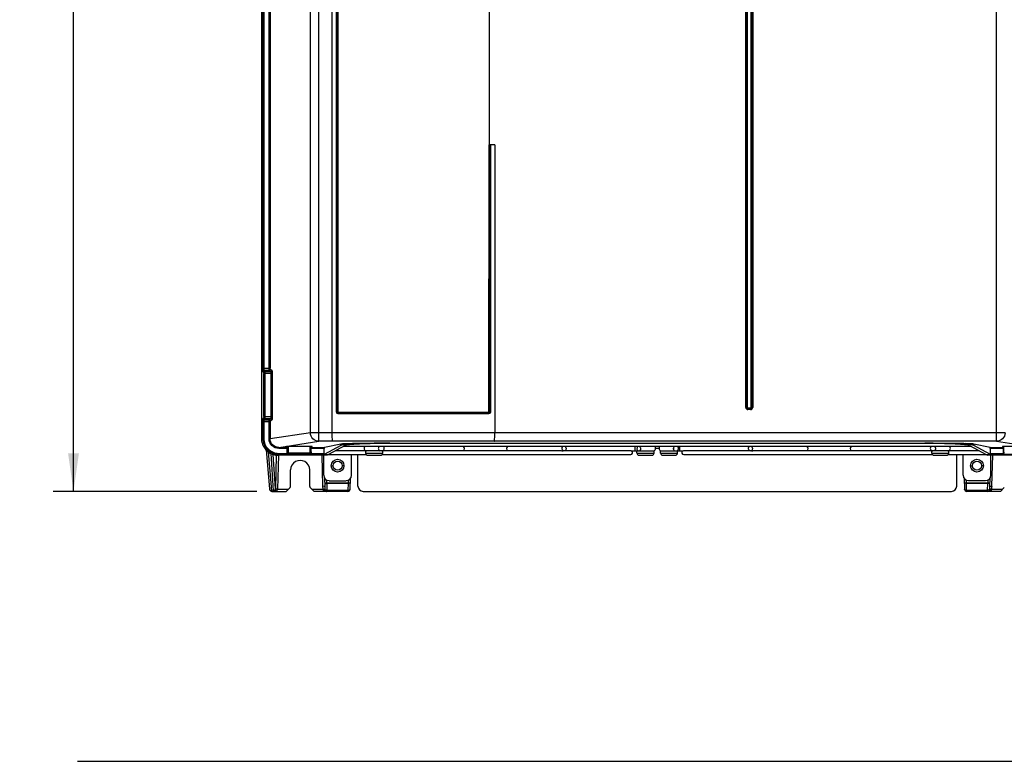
# Model space of a CAD drawing. Header units: inches. Extents: x 0 to 166, y 0 to 117.
# Tile 2 of 72: x 15 to 33, y 36 to 50. Entities that reach past the tile are written whole.
import ezdxf

# ---------------------------------------------------------------- set-up
doc = ezdxf.new("R2010")
doc.units = ezdxf.units.IN
doc.header["$LTSCALE"] = 9.105315
doc.header["$MEASUREMENT"] = 0
doc.layers.get('0').update_dxf_attribs({"linetype": 'CONTINUOUS'})
doc.styles.get("Standard").update_dxf_attribs({"font": 'txt', "width": 0.8})
doc.dimstyles.new('DIMSTYLE_1', dxfattribs={"dimtxt": 0.78125, "dimasz": 0.7, "dimexe": 0.18, "dimexo": 0.0625, "dimgap": 0.09, "dimtad": 1, "dimdec": 0, "dimzin": 4, "dimdsep": 46, "dimtxsty": 'STANDARD', "dimblk": '_FILLED', "dimblk1": '_FILLED', "dimblk2": '_FILLED', "dimcen": 0.09, "dimadec": 0, "dimazin": 0, "dimtfac": 1, "dimtdec": 0, "dimtofl": 0, "dimtmove": 0, "dimatfit": 3, "dimldrblk": '_FILLED', "dimfxl": 1, "dimtolj": 1, "dimtzin": 4, "dimarcsym": 0})

# ---------------------------------------------------------------- blocks, each defined once
blk = doc.blocks.new('_FILLED')
at = {"color": 0, "linetype": 'BYBLOCK'}
blk.add_solid([(0, 0), (-1, 0.143), (-1, -0.143)], dxfattribs=at)
blk = doc.blocks.new('*D17')
at = {"color": 7, "linetype": 'CONTINUOUS'}
for p, q in [((20.297, 71.843), (15.264, 71.843)), ((15.639, 71.843), (15.639, 56.485)), ((15.639, 41.128), (15.639, 56.485)), ((19.012, 41.128), (15.264, 41.128))]:
    blk.add_line(p, q, dxfattribs=at)
at = {"color": 7, "linetype": 'CONTINUOUS', "xscale": 0.7, "yscale": 0.7, "zscale": 0.7}
for p, rotation in [((15.639, 71.843), 90), ((15.639, 41.128), 270)]:
    blk.add_blockref('_FILLED', p, dxfattribs=dict(at, rotation=rotation))
at = {"color": 7, "linetype": 'CONTINUOUS', "insert": (14.662, 56.485), "char_height": 0.7812, "width": 1.875, "attachment_point": 2, "rotation": 90, "line_spacing_factor": 0.9}
blk.add_mtext('780', dxfattribs=at)

msp = doc.modelspace()

# ---------------------------------------------------------------- linework, layer by layer
at = {"color": 7, "linetype": 'CONTINUOUS'}
for p, q in [((19.107, 42.087), (19.107, 71.247)), ((20.156, 42.049), (20.156, 70.935)), ((32.634, 42.049), (32.634, 70.935)), ((20.403, 42.206), (20.403, 70.778)), ((19.123, 43.392), (19.123, 69.859)), ((19.142, 69.859), (19.142, 43.392)), ((19.239, 43.392), (19.239, 69.859)), ((19.258, 69.859), (19.258, 43.392)), ((20.483, 42.587), (20.483, 63.247)), ((20.497, 42.587), (20.497, 63.247)), ((20.51, 42.587), (20.51, 63.247)), ((28.015, 42.673), (28.015, 63.254)), ((28.03, 42.673), (28.03, 63.254)), ((28.044, 63.254), (28.044, 42.673)), ((28.116, 42.673), (28.116, 63.254)), ((28.13, 63.254), (28.13, 42.673)), ((28.145, 63.254), (28.145, 42.673)), ((20, 42.206), (20, 55.746)), ((23.29, 51.128), (23.29, 47.505)), ((23.288, 42.587), (23.289, 47.505)), ((23.395, 47.505), (23.289, 47.505)), ((23.301, 47.505), (23.301, 42.587)), ((23.315, 47.505), (23.315, 42.587)), ((23.395, 47.505), (23.395, 42.206)), ((19.123, 43.392), (19.258, 43.392)), ((19.126, 43.333), (19.139, 43.315)), ((19.159, 43.335), (19.145, 43.353)), ((19.241, 43.353), (19.145, 43.353)), ((19.159, 43.335), (19.271, 43.335)), ((19.241, 43.353), (19.271, 43.335)), ((19.291, 43.354), (19.26, 43.373)), ((19.297, 43.296), (19.14, 43.296)), ((19.14, 42.503), (19.14, 43.296)), ((19.16, 43.296), (19.16, 42.503)), ((19.277, 42.503), (19.277, 43.296)), ((19.297, 43.296), (19.297, 42.503)), ((28.015, 42.673), (28.044, 42.673)), ((28.055, 42.663), (28.106, 42.663)), ((28.055, 42.663), (28.055, 42.633)), ((28.106, 42.648), (28.055, 42.648)), ((28.106, 42.633), (28.055, 42.633)), ((28.106, 42.633), (28.106, 42.663)), ((28.116, 42.673), (28.145, 42.673)), ((19.139, 42.483), (19.126, 42.465)), ((19.14, 42.503), (19.297, 42.503)), ((19.145, 42.445), (19.159, 42.464)), ((19.145, 42.445), (19.241, 42.445)), ((19.271, 42.464), (19.159, 42.464)), ((19.271, 42.464), (19.241, 42.445)), ((19.26, 42.426), (19.291, 42.444)), ((20.51, 42.587), (20.483, 42.587)), ((23.285, 42.571), (20.513, 42.571)), ((23.286, 42.557), (20.513, 42.557)), ((20.514, 42.583), (23.284, 42.583)), ((23.301, 42.587), (23.288, 42.587)), ((23.315, 42.587), (23.301, 42.587)), ((19.258, 42.406), (19.123, 42.406)), ((19.123, 42.103), (19.123, 42.406)), ((19.142, 42.406), (19.142, 42.103)), ((19.239, 42.094), (19.239, 42.406)), ((19.258, 42.406), (19.258, 42.094)), ((19.123, 42.103), (19.107, 42.087)), ((19.123, 42.103), (19.142, 42.103)), ((19.239, 42.094), (19.258, 42.094)), ((20, 42.206), (19.258, 42.094)), ((32.791, 42.206), (20, 42.206)), ((19.184, 41.889), (19.247, 41.173)), ((19.209, 41.894), (19.212, 41.891)), ((19.417, 41.937), (20.156, 42.049)), ((19.417, 41.937), (19.569, 41.937)), ((19.417, 41.937), (19.417, 41.917)), ((19.569, 41.917), (19.417, 41.917)), ((19.553, 41.951), (19.553, 41.944)), ((19.56, 41.951), (19.558, 41.951)), ((19.56, 41.944), (19.56, 41.951)), ((19.56, 41.944), (19.569, 41.944)), ((19.569, 41.951), (19.569, 41.836)), ((19.572, 41.951), (19.57, 41.853)), ((19.592, 41.951), (19.59, 41.838)), ((19.996, 41.838), (19.994, 41.951)), ((20.015, 41.853), (20.013, 41.951)), ((20.016, 41.836), (20.016, 41.951)), ((20.016, 41.944), (20.025, 41.944)), ((20.016, 41.937), (20.257, 41.937)), ((20.255, 41.917), (20.016, 41.917)), ((20.026, 41.951), (20.025, 41.944)), ((20.033, 41.944), (20.033, 41.951)), ((20.414, 42.049), (20.156, 42.049)), ((20.562, 41.973), (20.255, 41.809)), ((20.255, 41.827), (20.255, 41.917)), ((20.562, 41.998), (20.257, 41.937)), ((20.64, 41.973), (20.334, 41.809)), ((20.463, 41.878), (21.014, 41.878)), ((20.562, 41.973), (20.562, 41.998)), ((32.169, 41.954), (20.605, 41.954)), ((21.253, 41.924), (21.254, 41.921)), ((21.348, 41.878), (24.616, 41.878)), ((21.464, 42.012), (31.311, 42.012)), ((31.311, 42.009), (21.464, 42.009)), ((32.634, 42.049), (23.384, 42.049)), ((24.69, 41.878), (25.899, 41.878)), ((25.981, 41.872), (25.981, 41.951)), ((26.014, 41.924), (26.016, 41.921)), ((26.076, 41.924), (26.075, 41.921)), ((26.419, 41.915), (26.355, 41.915)), ((26.794, 41.954), (26.794, 41.872)), ((26.875, 41.878), (28.084, 41.878)), ((28.158, 41.878), (31.427, 41.878)), ((31.761, 41.878), (32.312, 41.878)), ((32.134, 41.973), (32.44, 41.809)), ((32.517, 41.937), (32.213, 41.998)), ((32.213, 41.998), (32.213, 41.973)), ((32.519, 41.809), (32.213, 41.973)), ((32.517, 41.937), (32.758, 41.937)), ((32.758, 41.917), (32.519, 41.917)), ((32.519, 41.827), (32.519, 41.917)), ((32.634, 42.049), (33.374, 41.937)), ((32.742, 41.951), (32.742, 41.944)), ((33.214, 41.951), (32.749, 41.951)), ((32.749, 41.944), (32.749, 41.951)), ((32.749, 41.944), (32.758, 41.944)), ((32.758, 41.951), (32.758, 41.836)), ((32.761, 41.951), (32.759, 41.853)), ((19.223, 41.853), (19.286, 41.139)), ((19.274, 41.822), (19.316, 41.139)), ((19.356, 41.175), (19.317, 41.805)), ((19.362, 41.166), (19.378, 41.793)), ((19.401, 41.167), (19.417, 41.792)), ((19.402, 41.792), (19.418, 41.808)), ((20.307, 41.792), (19.402, 41.792)), ((19.418, 41.827), (19.569, 41.827)), ((19.418, 41.827), (19.418, 41.808)), ((20.254, 41.808), (19.418, 41.808)), ((19.569, 41.836), (19.569, 41.836)), ((19.589, 41.816), (19.589, 41.817)), ((19.996, 41.816), (19.589, 41.816)), ((19.59, 41.838), (19.996, 41.838)), ((19.996, 41.816), (19.996, 41.817)), ((20.016, 41.836), (20.016, 41.836)), ((20.016, 41.827), (20.255, 41.827)), ((20.21, 41.792), (20.225, 41.225)), ((20.245, 41.423), (20.245, 41.792)), ((20.254, 41.808), (20.255, 41.809)), ((20.255, 41.809), (20.334, 41.809)), ((20.334, 41.809), (20.307, 41.792)), ((20.331, 41.807), (21.027, 41.807)), ((20.757, 41.423), (20.757, 41.807)), ((20.875, 41.226), (20.875, 41.807)), ((21.333, 41.872), (21.018, 41.872)), ((21.018, 41.832), (21.018, 41.872)), ((21.018, 41.832), (21.333, 41.832)), ((21.057, 41.793), (21.294, 41.793)), ((21.323, 41.807), (25.899, 41.807)), ((21.333, 41.832), (21.333, 41.872)), ((24.645, 41.872), (24.652, 41.872)), ((25.917, 41.873), (25.919, 41.872)), ((25.919, 41.872), (26.328, 41.872)), ((26.013, 41.832), (26.013, 41.872)), ((26.013, 41.832), (26.328, 41.832)), ((26.053, 41.793), (26.289, 41.793)), ((26.328, 41.832), (26.328, 41.872)), ((26.446, 41.872), (26.856, 41.872)), ((26.446, 41.832), (26.446, 41.872)), ((26.446, 41.832), (26.761, 41.832)), ((26.486, 41.793), (26.722, 41.793)), ((26.761, 41.832), (26.761, 41.872)), ((26.875, 41.807), (31.451, 41.807)), ((28.129, 41.872), (28.122, 41.872)), ((31.756, 41.872), (31.442, 41.872)), ((31.442, 41.832), (31.442, 41.872)), ((31.442, 41.832), (31.756, 41.832)), ((31.481, 41.793), (31.717, 41.793)), ((31.747, 41.807), (32.443, 41.807)), ((31.756, 41.832), (31.756, 41.872)), ((31.899, 41.226), (31.899, 41.807)), ((32.017, 41.423), (32.017, 41.807)), ((32.44, 41.809), (32.519, 41.809)), ((32.44, 41.809), (32.468, 41.792)), ((33.372, 41.792), (32.468, 41.792)), ((32.519, 41.827), (32.758, 41.827)), ((32.521, 41.808), (32.519, 41.809)), ((33.357, 41.808), (32.521, 41.808)), ((32.529, 41.423), (32.529, 41.792)), ((32.549, 41.225), (32.564, 41.792)), ((32.758, 41.836), (32.758, 41.836)), ((19.635, 41.219), (19.635, 41.521)), ((19.99, 41.219), (19.99, 41.521)), ((20.383, 41.599), (20.419, 41.6)), ((20.619, 41.599), (20.584, 41.6)), ((32.155, 41.599), (32.19, 41.6)), ((32.391, 41.599), (32.356, 41.6)), ((20.261, 41.37), (20.265, 41.217)), ((20.302, 41.287), (20.301, 41.334)), ((20.731, 41.166), (20.736, 41.362)), ((32.038, 41.362), (32.044, 41.166)), ((32.473, 41.334), (32.472, 41.287)), ((32.51, 41.217), (32.514, 41.37)), ((19.357, 41.166), (19.362, 41.166)), ((19.401, 41.167), (19.596, 41.167)), ((19.627, 41.198), (19.557, 41.128)), ((20.068, 41.128), (19.998, 41.198)), ((20.029, 41.167), (20.23, 41.167)), ((20.267, 41.171), (20.268, 41.168)), ((20.302, 41.287), (20.695, 41.287)), ((20.302, 41.287), (20.302, 41.274)), ((20.695, 41.274), (20.302, 41.274)), ((20.302, 41.274), (20.305, 41.152)), ((20.305, 41.152), (20.692, 41.152)), ((20.305, 41.152), (20.305, 41.128)), ((20.344, 41.324), (20.659, 41.324)), ((20.695, 41.274), (20.692, 41.152)), ((20.692, 41.128), (20.692, 41.152)), ((20.696, 41.323), (20.695, 41.287)), ((20.695, 41.274), (20.695, 41.287)), ((20.696, 41.332), (20.696, 41.323)), ((32.08, 41.287), (32.079, 41.332)), ((32.08, 41.287), (32.472, 41.287)), ((32.08, 41.287), (32.08, 41.274)), ((32.472, 41.274), (32.08, 41.274)), ((32.083, 41.152), (32.08, 41.274)), ((32.083, 41.152), (32.469, 41.152)), ((32.083, 41.152), (32.083, 41.128)), ((32.431, 41.324), (32.116, 41.324)), ((32.469, 41.152), (32.472, 41.274)), ((32.469, 41.128), (32.469, 41.152)), ((32.472, 41.274), (32.472, 41.287)), ((32.506, 41.161), (32.507, 41.171)), ((32.508, 41.162), (32.506, 41.161)), ((32.542, 41.226), (32.549, 41.225)), ((32.544, 41.165), (32.544, 41.165)), ((32.545, 41.167), (32.745, 41.167)), ((32.545, 41.166), (32.545, 41.167)), ((32.776, 41.198), (32.706, 41.128)), ((19.286, 41.139), (19.316, 41.139)), ((19.288, 41.128), (19.557, 41.128)), ((20.692, 41.128), (20.068, 41.128)), ((20.974, 41.128), (31.801, 41.128)), ((32.706, 41.128), (32.083, 41.128)), ((32.502, 41.139), (32.502, 41.136)), ((15.712, 36.16), (36.759, 36.16))]:
    msp.add_line(p, q, dxfattribs=at)
for points in [[(20.51, 42.587), (20.51, 42.586), (20.511, 42.586), (20.511, 42.585), (20.511, 42.584), (20.512, 42.584), (20.512, 42.584), (20.513, 42.583), (20.514, 42.583), (20.514, 42.583)], [(20.513, 42.571), (20.514, 42.572), (20.514, 42.573), (20.514, 42.574), (20.514, 42.575), (20.514, 42.577), (20.514, 42.578), (20.514, 42.58), (20.514, 42.581), (20.514, 42.583)], [(20.513, 42.557), (20.513, 42.559), (20.513, 42.561), (20.513, 42.562), (20.513, 42.564), (20.513, 42.566), (20.513, 42.567), (20.513, 42.568), (20.513, 42.57)], [(23.284, 42.583), (23.284, 42.583), (23.285, 42.583), (23.286, 42.584), (23.286, 42.584), (23.287, 42.584), (23.287, 42.585), (23.287, 42.586), (23.288, 42.586), (23.288, 42.587)], [(23.284, 42.583), (23.284, 42.581), (23.284, 42.58), (23.284, 42.578), (23.284, 42.577), (23.284, 42.575), (23.284, 42.574), (23.284, 42.573), (23.284, 42.572)], [(23.286, 42.557), (23.285, 42.559), (23.285, 42.561), (23.285, 42.563), (23.285, 42.564), (23.285, 42.566), (23.285, 42.567), (23.285, 42.568), (23.285, 42.57), (23.285, 42.571)], [(19.557, 41.951), (19.555, 41.951), (19.554, 41.951), (19.554, 41.951), (19.553, 41.951), (19.553, 41.951), (19.553, 41.951)], [(20.033, 41.951), (20.033, 41.951), (20.032, 41.951), (20.032, 41.951), (20.031, 41.951), (20.03, 41.951), (20.029, 41.951), (20.028, 41.951), (20.027, 41.951), (19.56, 41.951)], [(20.23, 41.167), (20.23, 41.166), (20.23, 41.165), (20.23, 41.165)], [(20.23, 41.164), (20.23, 41.164), (20.231, 41.163), (20.231, 41.162), (20.231, 41.162), (20.231, 41.161)], [(20.268, 41.167), (20.268, 41.164), (20.268, 41.162)], [(20.27, 41.153), (20.27, 41.154), (20.269, 41.155), (20.269, 41.156), (20.269, 41.157), (20.269, 41.158), (20.269, 41.159), (20.268, 41.16), (20.268, 41.16), (20.268, 41.161)], [(32.506, 41.161), (32.506, 41.16), (32.506, 41.16), (32.506, 41.159), (32.506, 41.158), (32.506, 41.157), (32.505, 41.156), (32.505, 41.155), (32.505, 41.154), (32.505, 41.153)], [(32.544, 41.161), (32.544, 41.162), (32.544, 41.162), (32.544, 41.163), (32.544, 41.164), (32.544, 41.164)]]:
    msp.add_lwpolyline(points, dxfattribs=at)
for centre, radius in [((20.501, 41.6), 0.118), ((32.273, 41.6), 0.118), ((20.501, 41.6), 0.0827), ((32.273, 41.6), 0.0827)]:
    msp.add_circle(centre, radius, dxfattribs=at)
for centre, radius, start, end in [((28.055, 42.673), 0.0394, 179.9984, 270.0015), ((28.055, 42.673), 0.0248, 180, 270), ((28.055, 42.673), 0.0102, 180.0051, 270.0364), ((28.106, 42.673), 0.0394, 269.9985, 0.0024), ((28.106, 42.673), 0.0248, 270, 360), ((28.106, 42.673), 0.0102, 270.0085, 0.0401), ((19.417, 42.102), 0.275, 179.9663, 270.0334), ((19.402, 42.087), 0.295, 203.9757, 270.0325), ((21.899, -577.579), 619.63, 89.862669, 90.137332), ((21.036, 41.917), 0.0453, 124.3012, 270), ((21.315, 41.917), 0.0453, 270, 55.6988), ((26.037, 41.915), 0.0431, 301.1648, 311.3638), ((26.31, 41.917), 0.0453, 270, 55.6988), ((26.464, 41.917), 0.0453, 124.3012, 270), ((26.737, 41.917), 0.0516, 180.0482, 189.414), ((26.734, 41.917), 0.0469, 350.2912, 359.949), ((28.101, 41.906), 0.0349, 294.599, 305.4101), ((31.459, 41.917), 0.0453, 124.3012, 270), ((31.468, 41.915), 0.045, 322.527, 332.1703), ((31.464, 41.917), 0.0495, 350.1927, 359.9477), ((31.739, 41.917), 0.0453, 270, 55.6988), ((31.881, 34.957), 7.051, 88.1805, 88.4919), ((18.352, 41.86), 1.218, 359.5815, 359.7434), ((19.812, 41.521), 0.177, 359.966, 180.0337), ((21.057, 41.832), 0.0394, 180, 270), ((21.294, 41.832), 0.0394, 270, 360), ((25.899, 41.842), 0.0354, 270, 56.4427), ((26.053, 41.832), 0.0394, 180, 270), ((26.289, 41.832), 0.0394, 270, 360), ((26.486, 41.832), 0.0394, 180, 270), ((26.722, 41.832), 0.0394, 270, 360), ((26.875, 41.842), 0.0354, 123.5573, 270), ((28.102, 41.905), 0.0331, 283.1, 294.6203), ((31.481, 41.832), 0.0394, 180, 270), ((31.717, 41.832), 0.0394, 270, 360), ((31.545, 41.86), 1.214, 359.5807, 359.7411), ((20.344, 41.423), 0.0984, 180, 270), ((20.659, 41.423), 0.0984, 270, 360), ((32.116, 41.423), 0.0984, 180, 270), ((32.431, 41.423), 0.0984, 270, 360), ((19.317, 41.167), 0.0403, 338.9306, 348.5359), ((19.318, 41.167), 0.0389, 348.5024, 358.4453), ((19.319, 41.167), 0.0422, 353.0223, 358.6139), ((20.825, 41.241), 0.6, 181.5201, 184.6847), ((20.837, 41.243), 0.612, 184.7414, 185.3522), ((20.758, 41.235), 0.533, 185.2979, 187.3779), ((21.302, 41.253), 1.038, 181.5009, 182.0138), ((21.259, 41.251), 0.995, 181.9902, 184.6216), ((20.303, 41.256), 0.104, 268.3071, 271.2879), ((20.692, 41.167), 0.0394, 270, 358.5), ((20.974, 41.226), 0.0984, 180, 270), ((31.801, 41.226), 0.0984, 270, 360), ((32.083, 41.167), 0.0394, 181.5, 270), ((32.471, 41.257), 0.105, 268.7209, 271.6928), ((31.55, 41.249), 0.961, 355.3589, 356.4403), ((31.494, 41.252), 1.016, 356.4404, 357.9935), ((31.471, 41.253), 1.039, 357.9881, 358.4998), ((31.983, 41.239), 0.567, 352.6769, 355.3286), ((31.967, 41.24), 0.582, 355.2942, 355.9397), ((31.97, 41.24), 0.579, 355.9504, 357.8965), ((31.935, 41.241), 0.615, 357.8889, 358.5), ((19.517, 41.152), 0.201, 183.8555, 184.5342), ((19.316, 41.18), 0.0413, 269.884, 279.2638), ((19.318, 41.166), 0.0389, 270.0557, 280.0082), ((19.318, 41.168), 0.0402, 279.9748, 289.5883), ((19.325, 41.278), 0.15, 269.9781, 273.014), ((19.326, 41.258), 0.13, 281.8978, 284.511), ((20.305, 41.167), 0.0394, 225.5107, 270), ((20.305, 41.284), 0.157, 267.4925, 270.0049), ((32.469, 41.167), 0.0394, 270, 314.4891), ((32.479, 41.234), 0.105, 292.1838, 295.3804)]:
    msp.add_arc(centre, radius, start, end, dxfattribs=at)
for centre, major_axis, ratio, start_param, end_param in [((19.56, 41.944), (0.00789, 0), 0.017452, -3.140277, -1.575664), ((20.025, 41.944), (0.00789, 0), 0.017452, -1.565929, -0.001353), ((20.257, 41.917), (0, 0.0197), 0.087489, 0.017453, 1.570796), ((32.517, 41.917), (0, 0.0197), 0.087489, -1.570796, -0.017453), ((32.749, 41.951), (0.00789, 0), 0.017452, 1.575664, 3.141594), ((32.749, 41.944), (0.00789, 0), 0.017452, -3.140277, -1.575664), ((20.254, 41.827), (0, 0.0197), 0.087489, -3.089233, -1.570796), ((32.521, 41.827), (0, 0.0197), 0.087489, -4.712389, -3.193953)]:
    msp.add_ellipse(centre, major_axis=major_axis, ratio=ratio, start_param=start_param, end_param=end_param, dxfattribs=at)
for points, knots in [([(19.123, 43.392), (19.123, 43.379), (19.126, 43.36), (19.122, 43.338), (19.126, 43.333)], [0, 0, 0, 0, 0.682789, 1, 1, 1, 1]), ([(19.145, 43.353), (19.141, 43.353), (19.13, 43.353), (19.128, 43.341), (19.131, 43.337)], [0, 0, 0, 0, 0.543233, 1, 1, 1, 1]), ([(19.139, 43.315), (19.139, 43.32), (19.14, 43.33), (19.152, 43.332), (19.155, 43.33)], [0, 0, 0, 0, 0.542749, 1, 1, 1, 1]), ([(19.142, 43.392), (19.142, 43.383), (19.145, 43.372), (19.142, 43.356), (19.145, 43.353)], [0, 0, 0, 0, 0.6815, 1, 1, 1, 1]), ([(19.159, 43.335), (19.16, 43.331), (19.159, 43.317), (19.16, 43.304), (19.16, 43.296)], [0, 0, 0, 0, 0.31651, 1, 1, 1, 1]), ([(19.241, 43.353), (19.238, 43.356), (19.241, 43.371), (19.239, 43.383), (19.239, 43.392)], [0, 0, 0, 0, 0.317488, 1, 1, 1, 1]), ([(19.26, 43.373), (19.26, 43.368), (19.26, 43.358), (19.248, 43.356), (19.245, 43.358)], [0, 0, 0, 0, 0.543848, 1, 1, 1, 1]), ([(19.26, 43.373), (19.26, 43.373), (19.258, 43.379), (19.258, 43.384), (19.259, 43.389)], [0, 0, 0, 0, 0.094484, 1, 1, 1, 1]), ([(19.277, 43.296), (19.277, 43.305), (19.276, 43.316), (19.275, 43.333), (19.271, 43.335)], [0, 0, 0, 0, 0.673401, 1, 1, 1, 1]), ([(19.291, 43.354), (19.291, 43.35), (19.29, 43.34), (19.278, 43.337), (19.275, 43.34)], [0, 0, 0, 0, 0.543878, 1, 1, 1, 1]), ([(19.291, 43.354), (19.296, 43.351), (19.294, 43.326), (19.297, 43.309), (19.297, 43.296)], [0, 0, 0, 0, 0.321668, 1, 1, 1, 1]), ([(19.139, 43.315), (19.14, 43.314), (19.14, 43.308), (19.14, 43.303), (19.14, 43.3)], [0, 0, 0, 0, 0.274168, 1, 1, 1, 1]), ([(19.126, 42.465), (19.122, 42.46), (19.126, 42.438), (19.123, 42.419), (19.123, 42.406)], [0, 0, 0, 0, 0.317215, 1, 1, 1, 1]), ([(19.126, 42.465), (19.126, 42.46), (19.126, 42.45), (19.138, 42.448), (19.141, 42.451)], [0, 0, 0, 0, 0.542719, 1, 1, 1, 1]), ([(19.14, 42.503), (19.14, 42.499), (19.14, 42.496), (19.14, 42.485), (19.14, 42.488), (19.14, 42.489)], [0, 0, 0, 0, 0.703482, 0.890496, 1, 1, 1, 1]), ([(19.159, 42.464), (19.154, 42.464), (19.144, 42.464), (19.142, 42.476), (19.144, 42.479)], [0, 0, 0, 0, 0.543233, 1, 1, 1, 1]), ([(19.145, 42.445), (19.142, 42.443), (19.145, 42.427), (19.142, 42.415), (19.142, 42.406)], [0, 0, 0, 0, 0.318453, 1, 1, 1, 1]), ([(19.16, 42.503), (19.16, 42.494), (19.159, 42.481), (19.16, 42.467), (19.159, 42.464)], [0, 0, 0, 0, 0.683492, 1, 1, 1, 1]), ([(19.239, 42.406), (19.239, 42.415), (19.241, 42.427), (19.238, 42.442), (19.241, 42.445)], [0, 0, 0, 0, 0.682496, 1, 1, 1, 1]), ([(19.241, 42.445), (19.245, 42.445), (19.256, 42.445), (19.258, 42.433), (19.255, 42.43)], [0, 0, 0, 0, 0.541938, 1, 1, 1, 1]), ([(19.26, 42.426), (19.26, 42.425), (19.258, 42.42), (19.258, 42.415), (19.259, 42.41)], [0, 0, 0, 0, 0.094373, 1, 1, 1, 1]), ([(19.271, 42.464), (19.275, 42.465), (19.276, 42.483), (19.277, 42.494), (19.277, 42.503)], [0, 0, 0, 0, 0.326551, 1, 1, 1, 1]), ([(19.291, 42.444), (19.291, 42.449), (19.29, 42.459), (19.278, 42.461), (19.275, 42.458)], [0, 0, 0, 0, 0.543849, 1, 1, 1, 1]), ([(19.297, 42.503), (19.297, 42.489), (19.294, 42.472), (19.296, 42.447), (19.291, 42.444)], [0, 0, 0, 0, 0.676582, 1, 1, 1, 1]), ([(20.513, 42.557), (20.506, 42.558), (20.495, 42.559), (20.485, 42.571), (20.489, 42.578), (20.491, 42.581)], [0, 0, 0, 0, 0.510012, 0.729887, 1, 1, 1, 1]), ([(20.513, 42.571), (20.51, 42.571), (20.501, 42.571), (20.499, 42.581), (20.501, 42.584)], [0, 0, 0, 0, 0.541201, 1, 1, 1, 1]), ([(23.301, 42.587), (23.301, 42.583), (23.301, 42.574), (23.29, 42.573), (23.288, 42.575)], [0, 0, 0, 0, 0.54471, 1, 1, 1, 1]), ([(23.315, 42.587), (23.315, 42.58), (23.313, 42.57), (23.301, 42.56), (23.294, 42.563), (23.291, 42.565)], [0, 0, 0, 0, 0.512202, 0.730988, 1, 1, 1, 1]), ([(19.417, 41.917), (19.371, 41.918), (19.277, 41.954), (19.239, 42.049), (19.239, 42.094)], [0, 0, 0, 0, 0.500104, 1, 1, 1, 1]), ([(19.417, 41.937), (19.376, 41.937), (19.292, 41.97), (19.258, 42.054), (19.258, 42.094)], [0, 0, 0, 0, 0.500181, 1, 1, 1, 1]), ([(20.156, 42.049), (20.116, 42.049), (20.033, 42.083), (20, 42.166), (20, 42.206)], [0, 0, 0, 0, 0.498855, 1, 1, 1, 1]), ([(20.414, 42.049), (20.409, 42.05), (20.41, 42.072), (20.404, 42.099), (20.404, 42.15), (20.403, 42.186), (20.403, 42.206)], [0, 0, 0, 0, 0.084434, 0.302043, 0.622957, 1, 1, 1, 1]), ([(23.384, 42.049), (23.389, 42.05), (23.388, 42.072), (23.394, 42.099), (23.394, 42.15), (23.395, 42.186), (23.395, 42.206)], [0, 0, 0, 0, 0.084504, 0.3021, 0.623015, 1, 1, 1, 1]), ([(32.791, 42.206), (32.791, 42.166), (32.757, 42.083), (32.674, 42.049), (32.634, 42.049)], [0, 0, 0, 0, 0.501154, 1, 1, 1, 1]), ([(21.464, 42.012), (21.354, 42.012), (21.15, 42.01), (20.909, 42.004), (20.748, 41.996), (20.661, 41.99), (20.602, 41.983), (20.571, 41.978), (20.562, 41.973)], [0, 0, 0, 0, 0.36328, 0.677088, 0.80176, 0.899045, 0.965756, 1, 1, 1, 1]), ([(20.572, 41.999), (20.57, 41.999), (20.566, 41.999), (20.563, 41.998), (20.562, 41.998)], [0, 0, 0, 0, 0.579422, 1, 1, 1, 1]), ([(20.708, 42.005), (20.692, 42.005), (20.647, 42.003), (20.601, 42.002), (20.572, 41.999)], [0, 0, 0, 0, 0.34617, 1, 1, 1, 1]), ([(21.464, 42.009), (21.364, 42.009), (21.177, 42.007), (20.957, 42.001), (20.81, 41.994), (20.73, 41.988), (20.677, 41.981), (20.649, 41.978), (20.64, 41.973)], [0, 0, 0, 0, 0.363339, 0.677194, 0.801885, 0.899168, 0.965819, 1, 1, 1, 1]), ([(21.464, 42.012), (21.39, 42.012), (21.138, 42.012), (20.886, 42.01), (20.708, 42.005)], [0, 0, 0, 0, 0.292898, 1, 1, 1, 1]), ([(24.693, 41.954), (24.704, 41.945), (24.716, 41.915), (24.702, 41.885), (24.69, 41.877)], [0, 0, 0, 0, 0.502871, 1, 1, 1, 1]), ([(26.78, 41.917), (26.78, 41.924), (26.781, 41.937), (26.768, 41.947), (26.762, 41.947)], [0, 0, 0, 0, 0.521357, 1, 1, 1, 1]), ([(26.856, 41.872), (26.856, 41.872), (26.862, 41.876), (26.869, 41.878), (26.875, 41.877)], [0, 0, 0, 0, 0.090657, 1, 1, 1, 1]), ([(28.096, 41.872), (28.094, 41.873), (28.09, 41.874), (28.086, 41.876), (28.084, 41.877)], [0, 0, 0, 0, 0.493947, 1, 1, 1, 1]), ([(28.123, 41.954), (28.134, 41.946), (28.146, 41.916), (28.133, 41.886), (28.121, 41.878)], [0, 0, 0, 0, 0.502229, 1, 1, 1, 1]), ([(28.139, 41.873), (28.144, 41.874), (28.15, 41.877), (28.157, 41.877), (28.158, 41.877)], [0, 0, 0, 0, 0.843605, 1, 1, 1, 1]), ([(32.067, 42.005), (32.019, 42.006), (31.767, 42.011), (31.515, 42.012), (31.311, 42.012)], [0, 0, 0, 0, 0.191455, 1, 1, 1, 1]), ([(32.213, 41.973), (32.204, 41.978), (32.173, 41.983), (32.114, 41.99), (32.027, 41.996), (31.866, 42.004), (31.624, 42.01), (31.42, 42.012), (31.311, 42.012)], [0, 0, 0, 0, 0.034244, 0.100955, 0.19824, 0.322912, 0.63672, 1, 1, 1, 1]), ([(32.134, 41.973), (32.126, 41.978), (32.098, 41.981), (32.044, 41.988), (31.965, 41.994), (31.818, 42.001), (31.597, 42.007), (31.411, 42.009), (31.311, 42.009)], [0, 0, 0, 0, 0.034181, 0.100832, 0.198115, 0.322806, 0.636661, 1, 1, 1, 1]), ([(31.493, 41.878), (31.495, 41.879), (31.499, 41.882), (31.502, 41.886), (31.504, 41.888)], [0, 0, 0, 0, 0.495405, 1, 1, 1, 1]), ([(31.508, 41.894), (31.509, 41.896), (31.511, 41.901), (31.513, 41.906), (31.513, 41.909)], [0, 0, 0, 0, 0.497608, 1, 1, 1, 1]), ([(32.213, 41.998), (32.208, 41.999), (32.173, 42.002), (32.137, 42.003), (32.105, 42.004)], [0, 0, 0, 0, 0.121002, 1, 1, 1, 1]), ([(19.569, 41.836), (19.57, 41.837), (19.57, 41.842), (19.57, 41.847), (19.57, 41.851)], [0, 0, 0, 0, 0.165631, 1, 1, 1, 1]), ([(19.569, 41.836), (19.57, 41.832), (19.57, 41.821), (19.582, 41.819), (19.585, 41.822)], [0, 0, 0, 0, 0.542953, 1, 1, 1, 1]), ([(19.589, 41.816), (19.584, 41.816), (19.574, 41.817), (19.572, 41.829), (19.574, 41.832)], [0, 0, 0, 0, 0.54315, 1, 1, 1, 1]), ([(19.59, 41.838), (19.585, 41.838), (19.576, 41.837), (19.573, 41.848), (19.575, 41.85)], [0, 0, 0, 0, 0.614935, 1, 1, 1, 1]), ([(19.589, 41.817), (19.59, 41.818), (19.588, 41.826), (19.59, 41.833), (19.59, 41.838)], [0, 0, 0, 0, 0.271041, 1, 1, 1, 1]), ([(19.996, 41.817), (19.995, 41.818), (19.997, 41.826), (19.996, 41.833), (19.996, 41.838)], [0, 0, 0, 0, 0.271041, 1, 1, 1, 1]), ([(19.996, 41.817), (20.001, 41.817), (20.011, 41.817), (20.013, 41.829), (20.011, 41.832)], [0, 0, 0, 0, 0.542983, 1, 1, 1, 1]), ([(20.015, 41.853), (20.015, 41.849), (20.013, 41.841), (20.003, 41.84), (20, 41.842)], [0, 0, 0, 0, 0.472351, 1, 1, 1, 1]), ([(20.016, 41.836), (20.016, 41.831), (20.016, 41.821), (20.004, 41.819), (20, 41.822)], [0, 0, 0, 0, 0.542691, 1, 1, 1, 1]), ([(20.015, 41.853), (20.015, 41.848), (20.015, 41.845), (20.016, 41.837), (20.016, 41.841), (20.016, 41.842)], [0, 0, 0, 0, 0.695542, 0.808979, 1, 1, 1, 1]), ([(28.102, 41.872), (28.101, 41.872), (28.099, 41.872), (28.097, 41.872), (28.096, 41.872)], [0, 0, 0, 0, 0.497549, 1, 1, 1, 1]), ([(28.109, 41.872), (28.108, 41.872), (28.106, 41.872), (28.104, 41.872), (28.102, 41.872)], [0, 0, 0, 0, 0.502478, 1, 1, 1, 1]), ([(28.129, 41.872), (28.131, 41.872), (28.134, 41.872), (28.137, 41.873), (28.139, 41.873)], [0, 0, 0, 0, 0.463298, 1, 1, 1, 1]), ([(32.758, 41.836), (32.759, 41.837), (32.759, 41.842), (32.759, 41.847), (32.759, 41.851)], [0, 0, 0, 0, 0.166755, 1, 1, 1, 1]), ([(32.758, 41.836), (32.758, 41.831), (32.759, 41.821), (32.771, 41.82), (32.774, 41.822)], [0, 0, 0, 0, 0.542537, 1, 1, 1, 1]), ([(32.758, 41.836), (32.758, 41.832), (32.759, 41.821), (32.771, 41.819), (32.774, 41.822)], [0, 0, 0, 0, 0.542969, 1, 1, 1, 1]), ([(32.779, 41.838), (32.774, 41.838), (32.765, 41.837), (32.762, 41.848), (32.764, 41.85)], [0, 0, 0, 0, 0.614936, 1, 1, 1, 1]), ([(19.247, 41.173), (19.248, 41.165), (19.25, 41.143), (19.273, 41.128), (19.288, 41.128)], [0, 0, 0, 0, 0.329723, 1, 1, 1, 1]), ([(19.353, 41.163), (19.354, 41.165), (19.355, 41.169), (19.356, 41.173), (19.356, 41.175)], [0, 0, 0, 0, 0.503214, 1, 1, 1, 1]), ([(19.357, 41.166), (19.357, 41.166), (19.357, 41.171), (19.356, 41.173), (19.356, 41.175)], [0, 0, 0, 0, 0.261548, 1, 1, 1, 1]), ([(19.401, 41.167), (19.392, 41.167), (19.38, 41.164), (19.364, 41.169), (19.362, 41.166)], [0, 0, 0, 0, 0.695753, 1, 1, 1, 1]), ([(19.399, 41.159), (19.399, 41.16), (19.4, 41.162), (19.401, 41.165), (19.401, 41.167)], [0, 0, 0, 0, 0.496662, 1, 1, 1, 1]), ([(19.627, 41.198), (19.627, 41.198), (19.629, 41.2), (19.631, 41.203), (19.631, 41.204)], [0, 0, 0, 0, 0.495787, 1, 1, 1, 1]), ([(19.631, 41.204), (19.632, 41.206), (19.634, 41.211), (19.635, 41.216), (19.635, 41.219)], [0, 0, 0, 0, 0.504422, 1, 1, 1, 1]), ([(20.225, 41.225), (20.234, 41.226), (20.248, 41.228), (20.258, 41.225), (20.265, 41.227), (20.265, 41.226)], [0, 0, 0, 0, 0.707081, 0.915185, 1, 1, 1, 1]), ([(20.23, 41.167), (20.234, 41.167), (20.247, 41.169), (20.259, 41.17), (20.267, 41.171)], [0, 0, 0, 0, 0.339563, 1, 1, 1, 1]), ([(20.231, 41.161), (20.235, 41.162), (20.247, 41.162), (20.26, 41.164), (20.268, 41.161)], [0, 0, 0, 0, 0.325592, 1, 1, 1, 1]), ([(20.263, 41.287), (20.263, 41.286), (20.269, 41.288), (20.279, 41.285), (20.293, 41.287), (20.302, 41.287)], [0, 0, 0, 0, 0.076869, 0.293329, 1, 1, 1, 1]), ([(20.263, 41.287), (20.263, 41.285), (20.273, 41.273), (20.29, 41.273), (20.302, 41.274)], [0, 0, 0, 0, 0.144954, 1, 1, 1, 1]), ([(20.268, 41.161), (20.27, 41.16), (20.279, 41.154), (20.291, 41.153), (20.3, 41.152)], [0, 0, 0, 0, 0.178265, 1, 1, 1, 1]), ([(20.692, 41.152), (20.696, 41.152), (20.708, 41.153), (20.723, 41.155), (20.729, 41.161)], [0, 0, 0, 0, 0.309032, 1, 1, 1, 1]), ([(20.695, 41.287), (20.701, 41.287), (20.709, 41.287), (20.716, 41.287), (20.718, 41.287)], [0, 0, 0, 0, 0.848284, 1, 1, 1, 1]), ([(20.734, 41.287), (20.734, 41.285), (20.732, 41.279), (20.725, 41.279), (20.721, 41.279)], [0, 0, 0, 0, 0.337286, 1, 1, 1, 1]), ([(20.722, 41.287), (20.725, 41.287), (20.727, 41.287), (20.734, 41.287), (20.731, 41.287), (20.73, 41.287)], [0, 0, 0, 0, 0.684121, 0.792838, 1, 1, 1, 1]), ([(20.729, 41.161), (20.729, 41.162), (20.73, 41.163), (20.731, 41.165), (20.731, 41.166)], [0, 0, 0, 0, 0.536291, 1, 1, 1, 1]), ([(32.04, 41.287), (32.04, 41.286), (32.047, 41.288), (32.057, 41.285), (32.071, 41.287), (32.08, 41.287)], [0, 0, 0, 0, 0.079278, 0.296318, 1, 1, 1, 1]), ([(32.08, 41.274), (32.075, 41.274), (32.062, 41.274), (32.041, 41.278), (32.04, 41.287)], [0, 0, 0, 0, 0.350746, 1, 1, 1, 1]), ([(32.046, 41.161), (32.045, 41.162), (32.044, 41.163), (32.044, 41.165), (32.044, 41.166)], [0, 0, 0, 0, 0.539264, 1, 1, 1, 1]), ([(32.083, 41.152), (32.079, 41.152), (32.067, 41.153), (32.052, 41.155), (32.046, 41.161)], [0, 0, 0, 0, 0.307085, 1, 1, 1, 1]), ([(32.472, 41.287), (32.481, 41.287), (32.494, 41.289), (32.508, 41.285), (32.511, 41.287)], [0, 0, 0, 0, 0.69172, 1, 1, 1, 1]), ([(32.511, 41.287), (32.511, 41.285), (32.501, 41.273), (32.484, 41.273), (32.472, 41.274)], [0, 0, 0, 0, 0.146384, 1, 1, 1, 1]), ([(32.506, 41.161), (32.505, 41.16), (32.495, 41.154), (32.484, 41.153), (32.474, 41.152)], [0, 0, 0, 0, 0.178265, 1, 1, 1, 1]), ([(32.545, 41.167), (32.541, 41.167), (32.528, 41.169), (32.515, 41.17), (32.507, 41.171)], [0, 0, 0, 0, 0.333588, 1, 1, 1, 1]), ([(32.544, 41.161), (32.54, 41.162), (32.528, 41.163), (32.516, 41.163), (32.508, 41.162)], [0, 0, 0, 0, 0.307518, 1, 1, 1, 1]), ([(32.51, 41.226), (32.51, 41.229), (32.527, 41.222), (32.534, 41.226), (32.542, 41.226)], [0, 0, 0, 0, 0.282051, 1, 1, 1, 1]), ([(19.286, 41.139), (19.286, 41.136), (19.287, 41.133), (19.287, 41.128), (19.288, 41.128)], [0, 0, 0, 0, 0.737402, 1, 1, 1, 1]), ([(19.318, 41.128), (19.317, 41.128), (19.317, 41.132), (19.317, 41.134), (19.316, 41.137)], [0, 0, 0, 0, 0.263933, 1, 1, 1, 1]), ([(19.323, 41.139), (19.325, 41.14), (19.33, 41.141), (19.334, 41.143), (19.336, 41.144)], [0, 0, 0, 0, 0.500982, 1, 1, 1, 1]), ([(19.325, 41.128), (19.326, 41.128), (19.33, 41.128), (19.333, 41.129), (19.335, 41.129)], [0, 0, 0, 0, 0.493571, 1, 1, 1, 1]), ([(20.25, 41.139), (20.255, 41.141), (20.263, 41.148), (20.273, 41.14), (20.272, 41.136)], [0, 0, 0, 0, 0.608756, 1, 1, 1, 1]), ([(32.524, 41.139), (32.526, 41.14), (32.529, 41.141), (32.533, 41.143), (32.534, 41.144)], [0, 0, 0, 0, 0.494786, 1, 1, 1, 1])]:
    msp.add_open_spline(points, degree=3, knots=knots, dxfattribs=at)
for points in [[(19.133, 41.967), (19.116, 42.004), (19.107, 42.046), (19.107, 42.087)], [(19.123, 42.103), (19.123, 42.027), (19.156, 41.947), (19.209, 41.894)], [(19.212, 41.891), (19.265, 41.84), (19.344, 41.808), (19.418, 41.808)], [(21.265, 41.954), (21.257, 41.947), (21.249, 41.934), (21.253, 41.924)], [(21.25, 41.917), (21.25, 41.899), (21.262, 41.876), (21.279, 41.872)], [(21.326, 41.873), (21.331, 41.874), (21.341, 41.881), (21.342, 41.875)], [(22.817, 41.877), (22.829, 41.886), (22.836, 41.902), (22.836, 41.917)], [(22.836, 41.917), (22.836, 41.931), (22.83, 41.946), (22.82, 41.954)], [(23.628, 41.954), (23.617, 41.946), (23.611, 41.931), (23.611, 41.917)], [(23.611, 41.917), (23.611, 41.902), (23.618, 41.886), (23.63, 41.877)], [(24.616, 41.877), (24.626, 41.878), (24.635, 41.872), (24.645, 41.872)], [(24.635, 41.909), (24.633, 41.925), (24.639, 41.944), (24.651, 41.954)], [(24.654, 41.877), (24.644, 41.884), (24.637, 41.897), (24.635, 41.909)], [(24.672, 41.872), (24.666, 41.872), (24.659, 41.874), (24.654, 41.877)], [(24.69, 41.877), (24.685, 41.874), (24.678, 41.872), (24.672, 41.872)], [(25.899, 41.877), (25.905, 41.877), (25.911, 41.876), (25.917, 41.873)], [(26.028, 41.954), (26.019, 41.947), (26.01, 41.934), (26.014, 41.924)], [(26.01, 41.917), (26.01, 41.909), (26.012, 41.9), (26.016, 41.893)], [(26.016, 41.893), (26.021, 41.883), (26.032, 41.875), (26.043, 41.872)], [(26.062, 41.954), (26.071, 41.948), (26.081, 41.934), (26.076, 41.924)], [(26.08, 41.917), (26.08, 41.904), (26.075, 41.891), (26.065, 41.882)], [(26.686, 41.917), (26.686, 41.928), (26.689, 41.945), (26.7, 41.947)], [(26.7, 41.882), (26.693, 41.889), (26.688, 41.899), (26.686, 41.909)], [(26.737, 41.872), (26.745, 41.872), (26.752, 41.874), (26.759, 41.878)], [(26.759, 41.878), (26.77, 41.884), (26.778, 41.897), (26.78, 41.909)], [(28.066, 41.909), (28.063, 41.925), (28.069, 41.944), (28.082, 41.954)], [(28.084, 41.877), (28.074, 41.884), (28.067, 41.897), (28.066, 41.909)], [(29.144, 41.877), (29.156, 41.886), (29.163, 41.902), (29.163, 41.917)], [(29.163, 41.917), (29.163, 41.931), (29.157, 41.946), (29.147, 41.954)], [(29.955, 41.954), (29.944, 41.946), (29.938, 41.931), (29.938, 41.917)], [(29.938, 41.917), (29.938, 41.902), (29.945, 41.886), (29.957, 41.877)], [(31.427, 41.877), (31.437, 41.878), (31.446, 41.872), (31.456, 41.872)], [(31.514, 41.917), (31.514, 41.928), (31.51, 41.945), (31.499, 41.947)], [(19.247, 41.173), (19.249, 41.155), (19.269, 41.139), (19.286, 41.139)], [(19.331, 41.13), (19.342, 41.133), (19.351, 41.143), (19.355, 41.153)], [(19.336, 41.144), (19.343, 41.148), (19.35, 41.155), (19.353, 41.163)], [(19.355, 41.144), (19.358, 41.15), (19.36, 41.156), (19.361, 41.162)], [(19.359, 41.132), (19.374, 41.136), (19.392, 41.144), (19.399, 41.159)], [(19.99, 41.219), (19.99, 41.211), (19.993, 41.203), (19.998, 41.198)], [(20.231, 41.161), (20.233, 41.152), (20.241, 41.141), (20.25, 41.142)], [(20.278, 41.139), (20.274, 41.143), (20.271, 41.148), (20.27, 41.153)], [(20.722, 41.277), (20.714, 41.275), (20.705, 41.273), (20.697, 41.275)], [(32.505, 41.153), (32.503, 41.148), (32.5, 41.143), (32.497, 41.139)], [(32.534, 41.144), (32.539, 41.148), (32.541, 41.155), (32.54, 41.16)], [(19.333, 41.128), (19.339, 41.128), (19.346, 41.129), (19.353, 41.13)], [(19.335, 41.129), (19.343, 41.132), (19.35, 41.138), (19.355, 41.144)], [(20.25, 41.139), (20.265, 41.132), (20.282, 41.128), (20.299, 41.128)], [(32.469, 41.128), (32.486, 41.128), (32.503, 41.13), (32.519, 41.136)], [(32.524, 41.139), (32.518, 41.142), (32.502, 41.146), (32.502, 41.139)]]:
    msp.add_open_spline(points, degree=3, dxfattribs=at)

# ---------------------------------------------------------------- dimensions: what is measured, and where the dimension line sits
dim = msp.add_linear_dim(base=(15.639, 41.128), p1=(20.297, 71.843), p2=(19.012, 41.128), angle=270, dimstyle='DIMSTYLE_1', dxfattribs=at)
dim.commit()
dim.dimension.update_dxf_attribs({"geometry": '*D17', "text_midpoint": (15.473, 55.647), "dimtype": 160})

doc.saveas('drawing.dxf')
